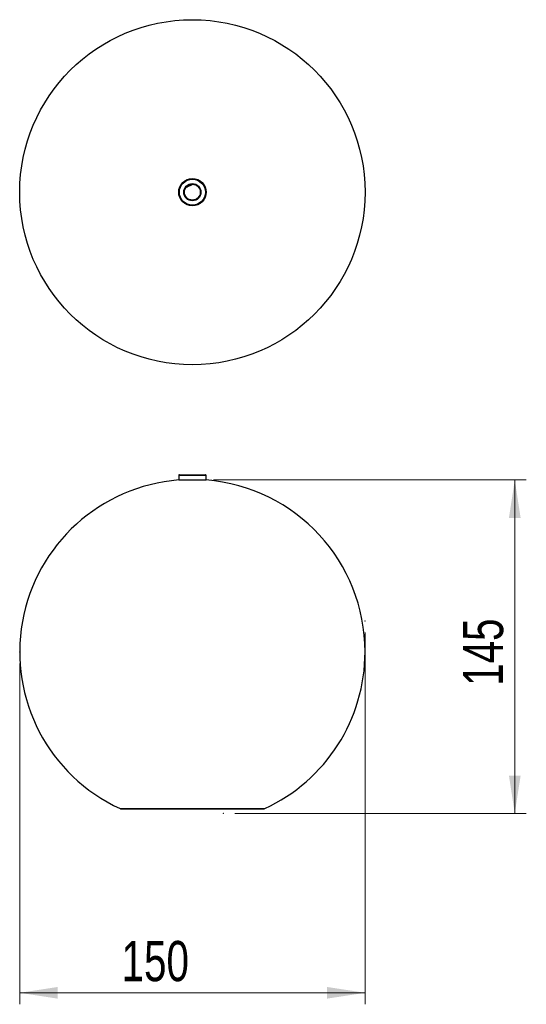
# Model space of a CAD drawing. Header units: millimetres. Extents: x 43.8 to 87.8, y 97.1 to 182.7.
import ezdxf

# ---------------------------------------------------------------- set-up
doc = ezdxf.new("R2010")
doc.units = ezdxf.units.MM
doc.header["$PDSIZE"] = -1
doc.styles.add('SLDTEXTSTYLE0', font='TXT', dxfattribs={"width": 0.75})
doc.dimstyles.new('SLDDIMSTYLE0', dxfattribs={"dimtxt": 3.5, "dimasz": 3.302, "dimexe": 0, "dimexo": 0.0625, "dimgap": 0.875, "dimtad": 1, "dimlfac": 5, "dimrnd": 1e-09, "dimzin": 12, "dimdsep": 46, "dimtxsty": 'SLDTEXTSTYLE0', "dimsah": 1, "dimcen": 0.09, "dimadec": 0, "dimazin": 3, "dimtfac": 1, "dimtofl": 0, "dimtmove": 0, "dimatfit": 3, "dimfxl": 0, "dimfrac": 2, "dimtolj": 1, "dimtzin": 12, "dimarcsym": 0})

# ---------------------------------------------------------------- blocks, each defined once
blk = doc.blocks.new('_D')
at = {"color": 7, "linetype": 'Continuous', "lineweight": 18}
for p, q in [((73.843, 129.458), (73.843, 97.118)), ((43.843, 126.756), (43.843, 97.118)), ((43.843, 98.118), (73.843, 98.118))]:
    blk.add_line(p, q, dxfattribs=at)
for points in [[(43.843, 98.118), (47.145, 97.61), (47.145, 98.626)], [(73.843, 98.118), (70.541, 98.626), (70.541, 97.61)]]:
    blk.add_solid(points, dxfattribs=at)
at = {"color": 7, "linetype": 'Continuous', "lineweight": 18, "insert": (52.69, 102.629), "char_height": 3.5, "attachment_point": 1, "style": 'SLDTEXTSTYLE0'}
blk.add_mtext('150', dxfattribs=at)
blk = doc.blocks.new('_D_1')
at = {"color": 7, "linetype": 'Continuous', "lineweight": 18}
for p, q in [((60.686, 142.709), (87.849, 142.709)), ((86.849, 142.709), (86.849, 113.709)), ((62.521, 113.709), (87.849, 113.709))]:
    blk.add_line(p, q, dxfattribs=at)
for points in [[(86.849, 142.709), (86.341, 139.407), (87.357, 139.407)], [(86.849, 113.709), (87.357, 117.011), (86.341, 117.011)]]:
    blk.add_solid(points, dxfattribs=at)
at = {"color": 7, "linetype": 'Continuous', "lineweight": 18, "insert": (82.337, 124.806), "char_height": 3.5, "attachment_point": 1, "rotation": 90, "style": 'SLDTEXTSTYLE0'}
blk.add_mtext('145', dxfattribs=at)

msp = doc.modelspace()

# ---------------------------------------------------------------- linework, layer by layer
at = {"color": 7, "linetype": 'Continuous', "lineweight": 25}
for p, q in [((58.7546, 168.4232), (58.691, 168.3882)), ((58.8629, 168.4177), (58.7518, 168.353)), ((58.8824, 168.4159), (58.7518, 168.353)), ((57.6527, 143.1091), (57.6527, 142.7091)), ((57.7127, 143.1691), (58.8427, 143.1691)), ((58.8427, 143.1691), (59.9727, 143.1691)), ((60.0327, 142.7091), (60.0327, 143.1091)), ((57.6527, 142.7091), (58.8427, 142.7091)), ((58.8427, 142.7091), (60.0327, 142.7091)), ((52.6427, 114.1176), (65.0427, 114.1176))]:
    msp.add_line(p, q, dxfattribs=at)
at = {"color": 1, "linetype": 'Continuous', "lineweight": 25}
for p, q in [((58.8427, 143.1091), (57.6527, 143.1091)), ((60.0327, 143.1091), (58.8427, 143.1091)), ((52.5589, 114.136), (58.6216, 114.136)), ((58.6216, 114.136), (65.1265, 114.136))]:
    msp.add_line(p, q, dxfattribs=at)
at = {"color": 7, "linetype": 'Continuous', "lineweight": 25}
for radius in [15, 1.19, 1.13, 0.748, 0.7, 0.688]:
    msp.add_circle((58.8427, 167.7308), radius, dxfattribs=at)
for centre, radius, start, end in [((57.7127, 143.1091), 0.06, 90, 180), ((59.9727, 143.1091), 0.06, 0, 90), ((58.8427, 127.7564), 15, 94.550247, 245.233647), ((58.8427, 127.7564), 15, 0, 85.449753), ((58.8427, 127.7564), 15, 294.766353, 0), ((52.6427, 114.3176), 0.2, 245.233647, 270), ((65.0427, 114.3176), 0.2, 270, 294.766353)]:
    msp.add_arc(centre, radius, start, end, dxfattribs=at)
msp.add_open_spline([(58.7518, 168.353), (58.706, 168.3309), (58.6144, 168.2868), (58.4607, 168.2127), (58.3397, 168.1544), (58.2843, 168.1277), (58.2701, 168.1208)], degree=3, knots=[0, 0, 0, 0, 0.2908817, 0.581409, 0.8923332, 1, 1, 1, 1], dxfattribs=at)
at = {"color": 7, "linetype": 'Continuous', "lineweight": 0}
for p in [(59.6857, 142.7091), (73.8427, 130.458), (43.8427, 127.7564), (61.5211, 113.7091)]:
    msp.add_point(p, dxfattribs=at)

# ---------------------------------------------------------------- dimensions: what is measured, and where the dimension line sits
at = {"color": 7, "linetype": 'Continuous', "lineweight": 18}
dim = msp.add_linear_dim(base=(86.8489, 113.7091), p1=(59.6857, 142.7091), p2=(61.5211, 113.7091), angle=90, dimstyle='SLDDIMSTYLE0', dxfattribs=at)
dim.commit()
dim.dimension.update_dxf_attribs({"geometry": '_D_1', "text_midpoint": (86.8489, 128.6847), "dimtype": 160})
dim = msp.add_linear_dim(base=(73.8427, 98.1176), p1=(43.8427, 127.7564), p2=(73.8427, 130.458), dimstyle='SLDDIMSTYLE0', dxfattribs=at)
dim.commit()
dim.dimension.update_dxf_attribs({"geometry": '_D', "text_midpoint": (56.5692, 98.1176), "dimtype": 160})

doc.saveas('drawing.dxf')
